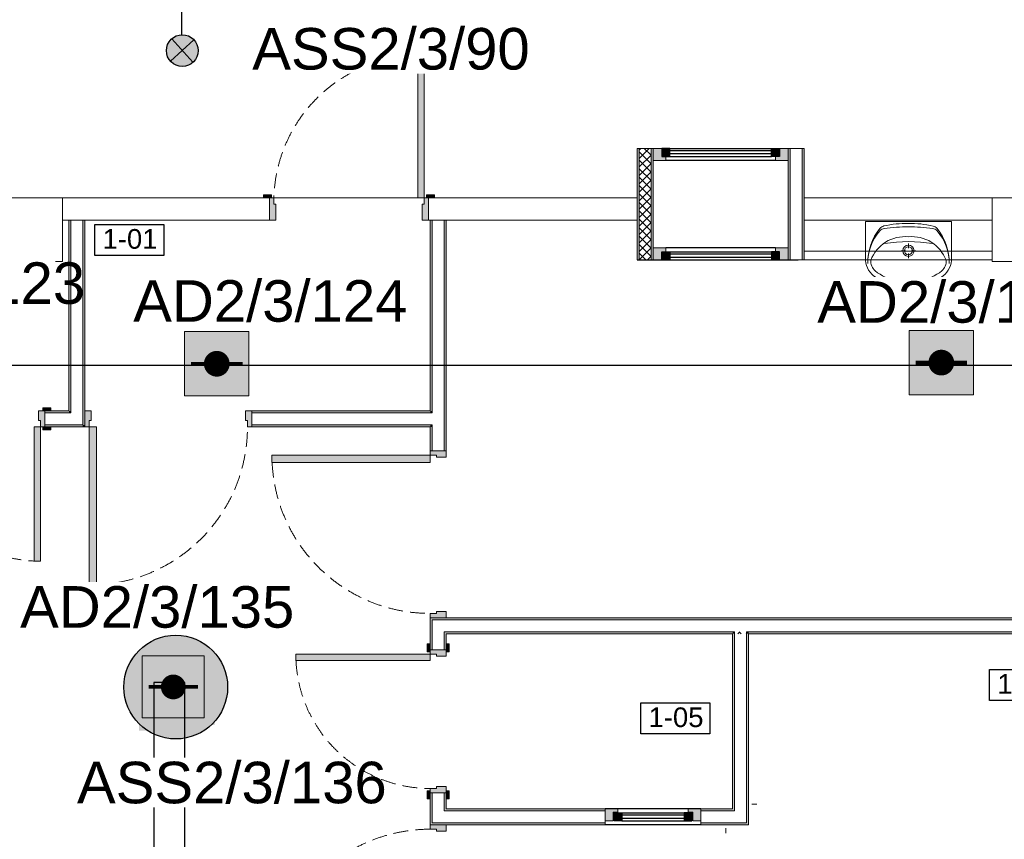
# Model space of a CAD drawing. Header units: millimetres. Extents: x -197461 to 862495, y -970068 to 63888.
# Tile 93 of 253: x -90611 to -85600, y -515446 to -511274. Entities that reach past the tile are written whole.
import ezdxf

# ---------------------------------------------------------------- set-up
doc = ezdxf.new("R2010")
doc.units = ezdxf.units.MM
doc.linetypes.add('Dashed', pattern=[112.5, 75, -37.5])
doc.linetypes.add('Hidden Line', pattern=[195.611112, 141.111112, -54.5])
doc.layers.get('0').update_dxf_attribs({"linetype": 'CONTINUOUS'})
for name, color, linetype in [('2d - linijas _ fili.z', 7, 'CONTINUOUS'), ('_Logi', 7, 'CONTINUOUS'), ('demont', 7, 'CONTINUOUS'), ('Durvis', 7, 'CONTINUOUS'), ('esoshas', 7, 'CONTINUOUS'), ('explikaacija#1_Pen_No__1_Pen_No__7', 7, 'CONTINUOUS'), ('hachi', 7, 'CONTINUOUS'), ('Jaunas-W112', 7, 'CONTINUOUS'), ('UAS', 240, 'CONTINUOUS')]:
    doc.layers.add(name, color=color, linetype=linetype)
doc.styles.add('ARIAL', font='arialbd.ttf')
doc.styles.add('GENERATED_STYLE_1', font='arial.ttf')
pattern_1 = [(225, (-87527.377, -519481.053), (21.47837, -21.47837), []), (315, (-87527.377, -519481.053), (-21.47837, -21.47837), [])]

# ---------------------------------------------------------------- blocks, each defined once
blk = doc.blocks.new('AD-proj')
at = {"lineweight": 5}
blk.add_lwpolyline([(-250, -250), (250, -250), (250, 250), (-250, 250)], close=True, dxfattribs=at)
at = {"const_width": 100}
blk.add_lwpolyline([(-50, 0, 1), (50, 0, 1)], format="xyb", close=True, dxfattribs=at)
at = {"const_width": 30}
blk.add_lwpolyline([(-200, 0), (200, 0)], dxfattribs=at)

msp = doc.modelspace()

# ---------------------------------------------------------------- hatches: boundary and pattern name
at = {"true_color": 0xffffff}
h = msp.add_hatch(color=7, dxfattribs=at)
h.dxf.hatch_style = 1
h.paths.add_polyline_path([(-89702.76675, -511431.10563, 1), (-89864.0119, -511431.10563, 1)])
at = {"layer": '_Logi', "linetype": 'Continuous'}
for points in [[(-87343.10921, -511949.52071), (-87343.10921, -511969.77071), (-87302.60921, -511969.77071), (-87302.60921, -511929.27071), (-87343.10921, -511929.27071)], [(-86743.70921, -511949.52071), (-86743.70921, -511929.27071), (-86784.20921, -511929.27071), (-86784.20921, -511969.77071), (-86743.70921, -511969.77071)], [(-87343.10921, -512476.02071), (-87343.10921, -512496.27071), (-87302.60921, -512496.27071), (-87302.60921, -512455.77071), (-87343.10921, -512455.77071)], [(-86743.70921, -512476.02071), (-86743.70921, -512455.77071), (-86784.20921, -512455.77071), (-86784.20921, -512496.27071), (-86743.70921, -512496.27071)], [(-87586.10921, -515331.27071), (-87586.10921, -515351.52071), (-87545.60921, -515351.52071), (-87545.60921, -515311.02071), (-87586.10921, -515311.02071)], [(-87189.20921, -515331.27071), (-87189.20921, -515311.02071), (-87229.70921, -515311.02071), (-87229.70921, -515351.52071), (-87189.20921, -515351.52071)]]:
    msp.add_hatch(color=7, dxfattribs=at).paths.add_polyline_path(points, flags=0)
at = {"layer": 'Durvis', "linetype": 'Continuous', "lineweight": 0}
for points in [[(-88552.43921, -512180.37071), (-88552.43921, -511456.23071), (-88584.83921, -511456.23071), (-88584.83921, -512180.37071)], [(-87387.65921, -511990.02071), (-87322.85921, -511990.02071), (-87322.85921, -511969.77071), (-87343.10921, -511969.77071), (-87343.10921, -511949.52071), (-87343.10921, -511929.27071), (-87387.65921, -511929.27071)], [(-86699.15921, -511990.02071), (-86699.15921, -511929.27071), (-86743.70921, -511929.27071), (-86743.70921, -511949.52071), (-86743.70921, -511969.77071), (-86763.95921, -511969.77071), (-86763.95921, -511990.02071)], [(-89329.22921, -512180.37071), (-89329.22921, -512164.98071), (-89369.72921, -512164.98071), (-89369.72921, -512180.37071)], [(-89339.75921, -512293.77071), (-89307.35921, -512293.77071), (-89307.35921, -512212.77071), (-89317.07921, -512212.77071), (-89317.07921, -512180.37071), (-89339.75921, -512180.37071)], [(-88529.75921, -512180.37071), (-88552.43921, -512180.37071), (-88552.43921, -512212.77071), (-88562.15921, -512212.77071), (-88562.15921, -512293.77071), (-88529.75921, -512293.77071)], [(-88540.28921, -512164.98071), (-88540.28921, -512180.37071), (-88499.78921, -512180.37071), (-88499.78921, -512164.98071)], [(-87387.65921, -512435.52071), (-87387.65921, -512496.27071), (-87343.10921, -512496.27071), (-87343.10921, -512476.02071), (-87343.10921, -512455.77071), (-87322.85921, -512455.77071), (-87322.85921, -512435.52071)], [(-86699.15921, -512435.52071), (-86763.95921, -512435.52071), (-86763.95921, -512455.77071), (-86743.70921, -512455.77071), (-86743.70921, -512476.02071), (-86743.70921, -512496.27071), (-86699.15921, -512496.27071)], [(-90492.38921, -513265.77071), (-90451.88921, -513265.77071), (-90451.88921, -513250.38071), (-90492.38921, -513250.38071)], [(-90481.85921, -513346.77071), (-90481.85921, -513265.77071), (-90514.25921, -513265.77071), (-90514.25921, -513314.37071), (-90504.53921, -513314.37071), (-90504.53921, -513346.77071)], [(-90279.35921, -513346.77071), (-90256.67921, -513346.77071), (-90256.67921, -513314.37071), (-90246.95921, -513314.37071), (-90246.95921, -513265.77071), (-90279.35921, -513265.77071)], [(-89428.85921, -513265.77071), (-89461.25921, -513265.77071), (-89461.25921, -513314.37071), (-89451.53921, -513314.37071), (-89451.53921, -513346.77071), (-89428.85921, -513346.77071)], [(-90504.53921, -513346.77071), (-90536.93921, -513346.77071), (-90536.93921, -514030.41071), (-90504.53921, -514030.41071)], [(-90492.38921, -513362.16071), (-90451.88921, -513362.16071), (-90451.88921, -513346.77071), (-90492.38921, -513346.77071)], [(-90256.67921, -513346.77071), (-90256.67921, -514151.91071), (-90220.14092, -514151.91071), (-90220.14092, -513346.77071)], [(-88521.65921, -513490.95071), (-89326.79921, -513490.95071), (-89326.79921, -513527.48901), (-88521.65921, -513527.48901)], [(-88521.65921, -513468.27071), (-88521.65921, -513490.95071), (-88489.25921, -513490.95071), (-88489.25921, -513500.67071), (-88440.65921, -513500.67071), (-88440.65921, -513468.27071)], [(-88440.65921, -514318.77071), (-88440.65921, -514286.37071), (-88489.25921, -514286.37071), (-88489.25921, -514296.09071), (-88521.65921, -514296.09071), (-88521.65921, -514318.77071)], [(-88521.65921, -514450.80071), (-88537.04921, -514450.80071), (-88537.04921, -514491.30071), (-88521.65921, -514491.30071)], [(-88440.65921, -514491.30071), (-88425.26921, -514491.30071), (-88425.26921, -514450.80071), (-88440.65921, -514450.80071)], [(-88521.65921, -514503.45071), (-89205.29921, -514503.45071), (-89205.29921, -514535.85071), (-88521.65921, -514535.85071)], [(-88521.65921, -514480.77071), (-88521.65921, -514503.45071), (-88489.25921, -514503.45071), (-88489.25921, -514513.17071), (-88440.65921, -514513.17071), (-88440.65921, -514480.77071)], [(-88521.65921, -515199.24071), (-88537.04921, -515199.24071), (-88537.04921, -515239.74071), (-88521.65921, -515239.74071)], [(-88440.65921, -515209.77071), (-88440.65921, -515177.37071), (-88489.25921, -515177.37071), (-88489.25921, -515187.09071), (-88521.65921, -515187.09071), (-88521.65921, -515209.77071)], [(-88425.26921, -515199.24071), (-88440.65921, -515199.24071), (-88440.65921, -515239.74071), (-88425.26921, -515239.74071)], [(-87630.65921, -515290.77071), (-87630.65921, -515351.52071), (-87590.60805, -515351.52071), (-87590.60805, -515307.64391), (-87586.10921, -515307.64391), (-87565.85921, -515307.64391), (-87565.85921, -515290.77071)], [(-87144.65921, -515290.77071), (-87209.45921, -515290.77071), (-87209.45921, -515307.64391), (-87189.20921, -515307.64391), (-87184.71037, -515307.64391), (-87184.71037, -515351.52071), (-87144.65921, -515351.52071)], [(-88440.65921, -515371.77071), (-88521.65921, -515371.77071), (-88521.65921, -515394.45071), (-88489.25921, -515394.45071), (-88489.25921, -515404.17071), (-88440.65921, -515404.17071)]]:
    msp.add_hatch(color=7, dxfattribs=at).paths.add_polyline_path(points, flags=0)
at = {"layer": 'Jaunas-W112', "linetype": 'Continuous', "lineweight": 0}
for points in [[(-87468.65921, -511929.27071), (-87468.65921, -512496.27071), (-87458.53421, -512496.27071), (-87458.53421, -511929.27071)], [(-87387.65921, -512496.27071), (-87387.65921, -511929.27071), (-87397.78421, -511929.27071), (-87397.78421, -512496.27071)], [(-86699.15921, -511929.27071), (-86699.15921, -512496.27071), (-86689.03421, -512496.27071), (-86689.03421, -511929.27071)], [(-86618.15921, -512496.27071), (-86618.15921, -511929.27071), (-86628.28421, -511929.27071), (-86628.28421, -512496.27071)], [(-90350.23421, -513265.77071), (-90350.23421, -512293.77071), (-90360.35921, -512293.77071), (-90360.35921, -513265.77071)], [(-90279.35921, -513336.64571), (-90279.35921, -512293.77071), (-90289.48421, -512293.77071), (-90289.48421, -513336.64571)], [(-88511.53421, -513265.77071), (-88511.53421, -512293.77071), (-88521.65921, -512293.77071), (-88521.65921, -513265.77071)], [(-88440.65921, -513468.27071), (-88440.65921, -512293.77071), (-88450.78421, -512293.77071), (-88450.78421, -513468.27071)], [(-90360.35921, -513265.77071), (-90481.85921, -513265.77071), (-90481.85921, -513275.89571), (-90360.35921, -513275.89571)], [(-90350.23421, -513275.89571), (-90360.35921, -513265.77071), (-90360.35921, -513275.89571)], [(-90350.23421, -513275.89571), (-90350.23421, -513265.77071), (-90360.35921, -513265.77071)], [(-88521.65921, -513265.77071), (-89428.85921, -513265.77071), (-89428.85921, -513275.89571), (-88521.65921, -513275.89571)], [(-88511.53421, -513275.89571), (-88511.53421, -513265.77071), (-88521.65921, -513265.77071), (-88521.65921, -513275.89571)], [(-90289.48421, -513336.64571), (-90481.85921, -513336.64571), (-90481.85921, -513346.77071), (-90289.48421, -513346.77071)], [(-90279.35921, -513346.77071), (-90289.48421, -513336.64571), (-90289.48421, -513346.77071)], [(-90279.35921, -513346.77071), (-90279.35921, -513336.64571), (-90289.48421, -513336.64571)], [(-89428.85921, -513346.77071), (-88521.65921, -513346.77071), (-88521.65921, -513336.64571), (-89428.85921, -513336.64571)], [(-88511.53421, -513346.77071), (-88511.53421, -513336.64571), (-88521.65921, -513336.64571), (-88521.65921, -513346.77071)], [(-88521.65921, -513346.77071), (-88521.65921, -513468.27071), (-88511.53421, -513468.27071), (-88511.53421, -513346.77071)], [(-83256.65922, -514318.77071), (-88521.65921, -514318.77071), (-88511.53421, -514328.89571), (-83256.65922, -514328.89571)], [(-88521.65921, -514318.77071), (-88521.65921, -514480.77071), (-88511.53421, -514480.77071), (-88511.53421, -514328.89571)], [(-86982.65921, -514389.64571), (-88450.78421, -514389.64571), (-88440.65921, -514399.77071), (-86982.65921, -514399.77071)], [(-88440.65921, -514480.77071), (-88440.65921, -514399.77071), (-88450.78421, -514389.64571), (-88450.78421, -514480.77071)], [(-86972.53421, -514389.64571), (-86982.65921, -514389.64571), (-86982.65921, -514399.77071), (-86972.53421, -514399.77071)], [(-86982.65921, -514399.77071), (-86982.65921, -515290.77071), (-86972.53421, -515300.89571), (-86972.53421, -514399.77071)], [(-86901.65921, -514389.64571), (-86911.78421, -514389.64571), (-86911.78421, -514399.77071), (-86901.65921, -514399.77071)], [(-86901.65921, -515371.77071), (-86901.65921, -514399.77071), (-86911.78421, -514399.77071), (-86911.78421, -515361.64571)], [(-86901.65921, -514399.77071), (-83256.65922, -514399.77071), (-83256.65922, -514389.64571), (-86901.65921, -514389.64571)], [(-88521.65921, -515209.77071), (-88521.65921, -515371.77071), (-88511.53421, -515361.64571), (-88511.53421, -515209.77071)], [(-88440.65921, -515290.77071), (-88440.65921, -515209.77071), (-88450.78421, -515209.77071), (-88450.78421, -515300.89571)], [(-87630.65921, -515290.77071), (-88440.65921, -515290.77071), (-88450.78421, -515300.89571), (-87630.65921, -515300.89571)], [(-86982.65921, -515290.77071), (-87144.65921, -515290.77071), (-87144.65921, -515300.89571), (-86972.53421, -515300.89571)], [(-88521.65921, -515371.77071), (-87630.65921, -515371.77071), (-87630.65921, -515361.64571), (-88511.53421, -515361.64571)], [(-87144.65921, -515371.77071), (-86901.65921, -515371.77071), (-86911.78421, -515361.64571), (-87144.65921, -515361.64571)]]:
    msp.add_hatch(color=7, dxfattribs=at).paths.add_polyline_path(points, flags=0)
h = msp.add_hatch(dxfattribs=at)
h.set_pattern_fill('CONCRETE_BLOCK', scale=0.81, angle=180, style=0, pattern_type=2)
h.set_pattern_definition(pattern_1)
h.paths.add_polyline_path([(-87458.53421, -511929.27071), (-87458.53421, -512496.27071), (-87397.78421, -512496.27071), (-87397.78421, -511929.27071)], flags=0)
h = msp.add_hatch(dxfattribs=at)
h.set_pattern_fill('CONCRETE_BLOCK', scale=0.81, angle=180, style=0, pattern_type=2)
h.set_pattern_definition(pattern_1)
h.paths.add_polyline_path([(-86911.78421, -514389.64571), (-86972.53421, -514389.64571), (-86972.53421, -514399.77071), (-86911.78421, -514399.77071)], flags=0)
at = {"layer": 'UAS', "lineweight": 50, "true_color": 0xffffff}
h = msp.add_hatch(color=7, dxfattribs=at)
h.dxf.hatch_style = 1
h.paths.add_polyline_path([(-89640.32881, -513025.44848), (-89574.85787, -513025.44848, 1)], flags=16)
h.paths.add_polyline_path([(-89443.91599, -513189.12583), (-89443.91599, -512861.77114), (-89771.27068, -512861.77114), (-89771.27068, -513189.12583)])
h = msp.add_hatch(color=7, dxfattribs=at)
h.dxf.hatch_style = 1
h.paths.add_polyline_path([(-85953.21027, -513019.52259), (-85887.73933, -513019.52259, 1)], flags=16)
h.paths.add_polyline_path([(-85756.79745, -513183.19994), (-85756.79745, -512855.84525), (-86084.15215, -512855.84525), (-86084.15215, -513183.19994)])
at = {"layer": 'UAS', "lineweight": 50, "true_color": 0xc7c8ca}
h = msp.add_hatch(color=9, dxfattribs=at)
h.dxf.hatch_style = 1
h.paths.add_polyline_path([(-89797.30062, -514670.3461, -1), (-89860.38755, -514670.3461, -1)], flags=0)
h.paths.add_polyline_path([(-89986.56142, -514512.62877), (-89986.56142, -514828.06343), (-89671.12675, -514828.06343), (-89671.12675, -514512.62877)], flags=16)
h.paths.add_polyline_path([(-89552.26291, -514671.06328, 1), (-90080.31022, -514671.06328, 1)])
h.paths.add_polyline_path([(-89671.12675, -514828.06343), (-89986.56142, -514828.06343), (-89986.56142, -514512.62877), (-89671.12675, -514512.62877)], flags=16)
at = {"layer": 'UAS', "lineweight": 50, "true_color": 0xffffff}
h = msp.add_hatch(color=7, dxfattribs=at)
h.dxf.hatch_style = 1
h.paths.add_polyline_path([(-89839.88179, -514679.68949), (-89766.22699, -514679.68949, 1)], flags=16)
h.paths.add_polyline_path([(-89618.91737, -514863.82651), (-89618.91737, -514495.55248), (-89987.19141, -514495.55248), (-89987.19141, -514863.82651)])
h = msp.add_hatch(color=7, dxfattribs=at)
h.dxf.hatch_style = 1
h.paths.add_polyline_path([(-89872.58006, -514729.70888), (-89807.10912, -514729.70888, 1)], flags=16)
h.paths.add_polyline_path([(-89676.16724, -514893.38623), (-89676.16724, -514566.03153), (-90003.52194, -514566.03153), (-90003.52194, -514893.38623)])

# ---------------------------------------------------------------- linework, layer by layer
at = {"color": 1}
for p, q in [((-89842.58453, -511484.91945), (-89724.19412, -511377.2918)), ((-89837.20315, -511371.91042), (-89729.5755, -511490.30083))]:
    msp.add_line(p, q, dxfattribs=at)
msp.add_lwpolyline([(-89784.98666, -511350.24467), (-89784.98666, -511080.41352), (-89870.54031, -511080.41352)], dxfattribs=at)
msp.add_circle((-89783.38932, -511431.10563), 80.62258, dxfattribs=at)
at = {"layer": '2d - linijas _ fili.z', "color": 7, "linetype": 'Continuous', "lineweight": 0}
for p, q in [((-88529.75921, -512180.37071), (-89339.75921, -512180.37071)), ((-86859.62051, -515267.14363), (-86884.31281, -515267.14363)), ((-87017.18093, -515389.67035), (-87017.18093, -515414.36266))]:
    msp.add_line(p, q, dxfattribs=at)
at = {"layer": '_Logi', "color": 7, "linetype": 'Continuous'}
for p, q in [((-87302.60921, -511929.27071), (-87343.10921, -511929.27071)), ((-87343.10921, -511929.27071), (-87343.10921, -511949.52071)), ((-87343.10921, -511949.52071), (-87343.10921, -511969.77071)), ((-87302.60921, -511969.77071), (-87302.60921, -511929.27071)), ((-87302.60921, -511929.27071), (-86784.20921, -511929.27071)), ((-86784.20921, -511941.42071), (-87302.60921, -511941.42071)), ((-86784.20921, -511969.77071), (-86784.20921, -511929.27071)), ((-86784.20921, -511929.27071), (-86743.70921, -511929.27071)), ((-86743.70921, -511929.27071), (-86743.70921, -511949.52071)), ((-86743.70921, -511949.52071), (-86743.70921, -511969.77071)), ((-87343.10921, -511969.77071), (-87302.60921, -511969.77071)), ((-86763.95921, -511990.02071), (-87322.85921, -511990.02071)), ((-86784.20921, -511957.62071), (-87302.60921, -511957.62071)), ((-87302.60921, -511969.77071), (-86784.20921, -511969.77071)), ((-86743.70921, -511969.77071), (-86784.20921, -511969.77071)), ((-86763.95921, -512435.52071), (-87322.85921, -512435.52071)), ((-87468.65921, -512496.27071), (-86648.59189, -512496.27071)), ((-87343.10921, -512476.02071), (-87343.10921, -512455.77071)), ((-87343.10921, -512455.77071), (-87302.60921, -512455.77071)), ((-87343.10921, -512496.27071), (-87343.10921, -512476.02071)), ((-87302.60921, -512496.27071), (-87343.10921, -512496.27071)), ((-87302.60921, -512455.77071), (-87302.60921, -512496.27071)), ((-87302.60921, -512455.77071), (-86784.20921, -512455.77071)), ((-86784.20921, -512467.92071), (-87302.60921, -512467.92071)), ((-86784.20921, -512484.12071), (-87302.60921, -512484.12071)), ((-87302.60921, -512496.27071), (-86784.20921, -512496.27071)), ((-86743.70921, -512455.77071), (-86784.20921, -512455.77071)), ((-86784.20921, -512455.77071), (-86784.20921, -512496.27071)), ((-86784.20921, -512496.27071), (-86743.70921, -512496.27071)), ((-86743.70921, -512476.02071), (-86743.70921, -512455.77071)), ((-86743.70921, -512496.27071), (-86743.70921, -512476.02071)), ((-87144.65921, -515290.77071), (-87630.65921, -515290.77071)), ((-87586.10921, -515331.27071), (-87586.10921, -515311.02071)), ((-87586.10921, -515311.02071), (-87545.60921, -515311.02071)), ((-87586.10921, -515351.52071), (-87586.10921, -515331.27071)), ((-87545.60921, -515351.52071), (-87586.10921, -515351.52071)), ((-87545.60921, -515311.02071), (-87545.60921, -515351.52071)), ((-87545.60921, -515311.02071), (-87229.70921, -515311.02071)), ((-87229.70921, -515323.17071), (-87545.60921, -515323.17071)), ((-87229.70921, -515339.37071), (-87545.60921, -515339.37071)), ((-87545.60921, -515351.52071), (-87229.70921, -515351.52071)), ((-87189.20921, -515311.02071), (-87229.70921, -515311.02071)), ((-87229.70921, -515311.02071), (-87229.70921, -515351.52071)), ((-87229.70921, -515351.52071), (-87189.20921, -515351.52071)), ((-87189.20921, -515331.27071), (-87189.20921, -515311.02071)), ((-87189.20921, -515351.52071), (-87189.20921, -515331.27071)), ((-87144.65921, -515371.77071), (-87630.65921, -515371.77071))]:
    msp.add_line(p, q, dxfattribs=at)
at = {"layer": 'demont', "color": 7, "linetype": 'Continuous', "lineweight": 0}
for p, q in [((-87322.85921, -511990.02071), (-87387.65921, -511990.02071)), ((-87387.65921, -511990.02071), (-87387.65921, -512435.52071)), ((-86763.95921, -511990.02071), (-87322.85921, -511990.02071)), ((-86699.15921, -511990.02071), (-86763.95921, -511990.02071)), ((-86699.15921, -512435.52071), (-86699.15921, -511990.02071)), ((-87387.65921, -512435.52071), (-87322.85921, -512435.52071)), ((-87322.85921, -512435.52071), (-86763.95921, -512435.52071)), ((-86763.95921, -512435.52071), (-86699.15921, -512435.52071))]:
    msp.add_line(p, q, dxfattribs=at)
at = {"layer": 'demont', "color": 7, "linetype": 'Hidden Line', "lineweight": 0}
msp.add_line((-90441.35921, -512504.37071), (-90603.35921, -512504.37071), dxfattribs=at)
at = {"layer": 'Durvis', "color": 7, "linetype": 'Continuous', "lineweight": 0}
for p, q in [((-88552.43921, -511456.23071), (-88584.83921, -511456.23071)), ((-88584.83921, -511456.23071), (-88584.83921, -512180.37071)), ((-88552.43921, -512180.37071), (-88552.43921, -511456.23071)), ((-87343.10921, -511929.27071), (-87387.65921, -511929.27071)), ((-87387.65921, -511929.27071), (-87387.65921, -511990.02071)), ((-87343.10921, -511949.52071), (-87343.10921, -511929.27071)), ((-87343.10921, -511969.77071), (-87343.10921, -511949.52071)), ((-86743.70921, -511949.52071), (-86743.70921, -511929.27071)), ((-86743.70921, -511929.27071), (-86699.15921, -511929.27071)), ((-86743.70921, -511969.77071), (-86743.70921, -511949.52071)), ((-86699.15921, -511929.27071), (-86699.15921, -511990.02071)), ((-87387.65921, -511990.02071), (-87322.85921, -511990.02071)), ((-87322.85921, -511969.77071), (-87343.10921, -511969.77071)), ((-87322.85921, -511990.02071), (-87322.85921, -511969.77071)), ((-86763.95921, -511990.02071), (-86763.95921, -511969.77071)), ((-86763.95921, -511969.77071), (-86743.70921, -511969.77071)), ((-86699.15921, -511990.02071), (-86763.95921, -511990.02071)), ((-89369.72921, -512180.37071), (-89369.72921, -512164.98071)), ((-89369.72921, -512164.98071), (-89329.22921, -512164.98071)), ((-89329.22921, -512180.37071), (-89369.72921, -512180.37071)), ((-89317.07921, -512180.37071), (-89339.75921, -512180.37071)), ((-89339.75921, -512180.37071), (-89339.75921, -512293.77071)), ((-89329.22921, -512164.98071), (-89329.22921, -512180.37071)), ((-89317.07921, -512212.77071), (-89317.07921, -512180.37071)), ((-88584.83921, -512180.37071), (-88552.43921, -512180.37071)), ((-88529.75921, -512180.37071), (-88552.43921, -512180.37071)), ((-88552.43921, -512180.37071), (-88552.43921, -512212.77071)), ((-88540.28921, -512164.98071), (-88499.78921, -512164.98071)), ((-88540.28921, -512180.37071), (-88540.28921, -512164.98071)), ((-88499.78921, -512180.37071), (-88540.28921, -512180.37071)), ((-88529.75921, -512293.77071), (-88529.75921, -512180.37071)), ((-88499.78921, -512164.98071), (-88499.78921, -512180.37071)), ((-89307.35921, -512212.77071), (-89317.07921, -512212.77071)), ((-89307.35921, -512293.77071), (-89307.35921, -512212.77071)), ((-88552.43921, -512212.77071), (-88562.15921, -512212.77071)), ((-88562.15921, -512212.77071), (-88562.15921, -512293.77071)), ((-89339.75921, -512293.77071), (-89307.35921, -512293.77071)), ((-88562.15921, -512293.77071), (-88529.75921, -512293.77071)), ((-87387.65921, -512435.52071), (-87322.85921, -512435.52071)), ((-87387.65921, -512496.27071), (-87387.65921, -512435.52071)), ((-87322.85921, -512435.52071), (-87322.85921, -512455.77071)), ((-86699.15921, -512435.52071), (-86763.95921, -512435.52071)), ((-86763.95921, -512435.52071), (-86763.95921, -512455.77071)), ((-86699.15921, -512496.27071), (-86699.15921, -512435.52071)), ((-87343.10921, -512496.27071), (-87387.65921, -512496.27071)), ((-87322.85921, -512455.77071), (-87343.10921, -512455.77071)), ((-87343.10921, -512455.77071), (-87343.10921, -512476.02071)), ((-87343.10921, -512476.02071), (-87343.10921, -512496.27071)), ((-86763.95921, -512455.77071), (-86743.70921, -512455.77071)), ((-86743.70921, -512455.77071), (-86743.70921, -512476.02071)), ((-86743.70921, -512476.02071), (-86743.70921, -512496.27071)), ((-86743.70921, -512496.27071), (-86699.15921, -512496.27071)), ((-90451.88921, -513250.38071), (-90492.38921, -513250.38071)), ((-90492.38921, -513250.38071), (-90492.38921, -513265.77071)), ((-90451.88921, -513265.77071), (-90451.88921, -513250.38071)), ((-90514.25921, -513314.37071), (-90514.25921, -513265.77071)), ((-90514.25921, -513265.77071), (-90481.85921, -513265.77071)), ((-90492.38921, -513265.77071), (-90451.88921, -513265.77071)), ((-90481.85921, -513265.77071), (-90481.85921, -513346.77071)), ((-90246.95921, -513265.77071), (-90279.35921, -513265.77071)), ((-90279.35921, -513265.77071), (-90279.35921, -513346.77071)), ((-90246.95921, -513314.37071), (-90246.95921, -513265.77071)), ((-89428.85921, -513265.77071), (-89461.25921, -513265.77071)), ((-89461.25921, -513265.77071), (-89461.25921, -513314.37071)), ((-89428.85921, -513346.77071), (-89428.85921, -513265.77071)), ((-90536.93921, -514030.41071), (-90536.93921, -513346.77071)), ((-90536.93921, -513346.77071), (-90504.53921, -513346.77071)), ((-90504.53921, -513314.37071), (-90514.25921, -513314.37071)), ((-90504.53921, -513346.77071), (-90504.53921, -513314.37071)), ((-90481.85921, -513346.77071), (-90504.53921, -513346.77071)), ((-90504.53921, -513346.77071), (-90504.53921, -514030.41071)), ((-90451.88921, -513346.77071), (-90492.38921, -513346.77071)), ((-90492.38921, -513346.77071), (-90492.38921, -513362.16071)), ((-90451.88921, -513362.16071), (-90451.88921, -513346.77071)), ((-90279.35921, -513346.77071), (-90256.67921, -513346.77071)), ((-90256.67921, -513346.77071), (-90256.67921, -513314.37071)), ((-90256.67921, -513314.37071), (-90246.95921, -513314.37071)), ((-90256.67921, -513346.77071), (-90256.67921, -514151.91071)), ((-90220.14092, -513346.77071), (-90256.67921, -513346.77071)), ((-90220.14092, -514151.91071), (-90220.14092, -513346.77071)), ((-89461.25921, -513314.37071), (-89451.53921, -513314.37071)), ((-89451.53921, -513314.37071), (-89451.53921, -513346.77071)), ((-89451.53921, -513346.77071), (-89428.85921, -513346.77071)), ((-90492.38921, -513362.16071), (-90451.88921, -513362.16071)), ((-88521.65921, -513490.95071), (-89326.79921, -513490.95071)), ((-89326.79921, -513490.95071), (-89326.79921, -513527.48901)), ((-88521.65921, -513468.27071), (-88521.65921, -513490.95071)), ((-88440.65921, -513468.27071), (-88521.65921, -513468.27071)), ((-88521.65921, -513490.95071), (-88489.25921, -513490.95071)), ((-88521.65921, -513527.48901), (-88521.65921, -513490.95071)), ((-88489.25921, -513490.95071), (-88489.25921, -513500.67071)), ((-88489.25921, -513500.67071), (-88440.65921, -513500.67071)), ((-88440.65921, -513500.67071), (-88440.65921, -513468.27071)), ((-89326.79921, -513527.48901), (-88521.65921, -513527.48901)), ((-90504.53921, -514030.41071), (-90536.93921, -514030.41071)), ((-90256.67921, -514151.91071), (-90220.14092, -514151.91071)), ((-88489.25921, -514296.09071), (-88521.65921, -514296.09071)), ((-88521.65921, -514296.09071), (-88521.65921, -514318.77071)), ((-88440.65921, -514286.37071), (-88489.25921, -514286.37071)), ((-88489.25921, -514286.37071), (-88489.25921, -514296.09071)), ((-88440.65921, -514318.77071), (-88440.65921, -514286.37071)), ((-88521.65921, -514318.77071), (-88440.65921, -514318.77071)), ((-88537.04921, -514491.30071), (-88537.04921, -514450.80071)), ((-88537.04921, -514450.80071), (-88521.65921, -514450.80071)), ((-88521.65921, -514450.80071), (-88521.65921, -514491.30071)), ((-88440.65921, -514491.30071), (-88440.65921, -514450.80071)), ((-88440.65921, -514450.80071), (-88425.26921, -514450.80071)), ((-88425.26921, -514450.80071), (-88425.26921, -514491.30071)), ((-88521.65921, -514503.45071), (-89205.29921, -514503.45071)), ((-89205.29921, -514503.45071), (-89205.29921, -514535.85071)), ((-88521.65921, -514491.30071), (-88537.04921, -514491.30071)), ((-88521.65921, -514480.77071), (-88521.65921, -514503.45071)), ((-88440.65921, -514480.77071), (-88521.65921, -514480.77071)), ((-88521.65921, -514503.45071), (-88489.25921, -514503.45071)), ((-88521.65921, -514535.85071), (-88521.65921, -514503.45071)), ((-88489.25921, -514503.45071), (-88489.25921, -514513.17071)), ((-88440.65921, -514513.17071), (-88440.65921, -514480.77071)), ((-88425.26921, -514491.30071), (-88440.65921, -514491.30071)), ((-89205.29921, -514535.85071), (-88521.65921, -514535.85071)), ((-88489.25921, -514513.17071), (-88440.65921, -514513.17071)), ((-88537.04921, -515239.74071), (-88537.04921, -515199.24071)), ((-88537.04921, -515199.24071), (-88521.65921, -515199.24071)), ((-88489.25921, -515187.09071), (-88521.65921, -515187.09071)), ((-88521.65921, -515187.09071), (-88521.65921, -515209.77071)), ((-88521.65921, -515199.24071), (-88521.65921, -515239.74071)), ((-88521.65921, -515209.77071), (-88440.65921, -515209.77071)), ((-88440.65921, -515177.37071), (-88489.25921, -515177.37071)), ((-88489.25921, -515177.37071), (-88489.25921, -515187.09071)), ((-88440.65921, -515209.77071), (-88440.65921, -515177.37071)), ((-88440.65921, -515239.74071), (-88440.65921, -515199.24071)), ((-88440.65921, -515199.24071), (-88425.26921, -515199.24071)), ((-88425.26921, -515199.24071), (-88425.26921, -515239.74071)), ((-88521.65921, -515239.74071), (-88537.04921, -515239.74071)), ((-88425.26921, -515239.74071), (-88440.65921, -515239.74071)), ((-87630.65921, -515290.77071), (-87565.85921, -515290.77071)), ((-87630.65921, -515351.52071), (-87630.65921, -515290.77071)), ((-87586.10921, -515307.64391), (-87590.60805, -515307.64391)), ((-87590.60805, -515307.64391), (-87590.60805, -515351.52071)), ((-87565.85921, -515307.64391), (-87586.10921, -515307.64391)), ((-87565.85921, -515290.77071), (-87565.85921, -515307.64391)), ((-87144.65921, -515290.77071), (-87209.45921, -515290.77071)), ((-87209.45921, -515290.77071), (-87209.45921, -515307.64391)), ((-87209.45921, -515307.64391), (-87189.20921, -515307.64391)), ((-87189.20921, -515307.64391), (-87184.71037, -515307.64391)), ((-87184.71037, -515307.64391), (-87184.71037, -515351.52071)), ((-87144.65921, -515351.52071), (-87144.65921, -515290.77071)), ((-87590.60805, -515351.52071), (-87630.65921, -515351.52071)), ((-87184.71037, -515351.52071), (-87144.65921, -515351.52071)), ((-88521.65921, -515394.45071), (-88521.65921, -515371.77071)), ((-88521.65921, -515371.77071), (-88440.65921, -515371.77071)), ((-88489.25921, -515394.45071), (-88521.65921, -515394.45071)), ((-88489.25921, -515404.17071), (-88489.25921, -515394.45071)), ((-88440.65921, -515404.17071), (-88489.25921, -515404.17071)), ((-88440.65921, -515371.77071), (-88440.65921, -515404.17071))]:
    msp.add_line(p, q, dxfattribs=at)
at = {"layer": 'Durvis', "color": 7, "linetype": 'Dashed', "lineweight": 0}
for centre, radius, start, end in [((-88571.30288, -512202.20376), 746.09585, 91.03956801, 178.32311066), ((-90504.53921, -513346.77071), 683.64, 180, 267.28354265), ((-90256.67921, -513346.77071), 805.14, 272.71645735, 0), ((-88521.65921, -513490.95071), 805.14, 182.71645736, 270), ((-88521.65921, -514503.45071), 683.64, 182.71645736, 270), ((-88521.65921, -516199.59071), 805.14, 90, 177.28354264)]:
    msp.add_arc(centre, radius, start, end, dxfattribs=at)
at = {"layer": 'esoshas', "color": 7, "linetype": 'Continuous', "lineweight": 20}
for p, q in [((-90392.75921, -512180.37071), (-90716.75921, -512180.37071)), ((-90392.75921, -512504.37071), (-90392.75921, -512180.37071)), ((-90392.75921, -512180.37071), (-90392.75921, -512293.77071)), ((-89339.75921, -512180.37071), (-90392.75921, -512180.37071)), ((-89339.75921, -512293.77071), (-89339.75921, -512180.37071)), ((-87468.65921, -512180.37071), (-88529.75921, -512180.37071)), ((-88529.75921, -512180.37071), (-88529.75921, -512293.77071)), ((-87468.65921, -512293.77071), (-87468.65921, -512180.37071)), ((-85662.35921, -512180.37071), (-86618.15921, -512180.37071)), ((-86618.15921, -512180.37071), (-86618.15921, -512293.77071)), ((-85662.35921, -512180.37071), (-85662.35921, -512504.37071)), ((-85338.35921, -512180.37071), (-85662.35921, -512180.37071)), ((-85662.35921, -512293.77071), (-85662.35921, -512180.37071)), ((-90392.75921, -512293.77071), (-89339.75921, -512293.77071)), ((-88529.75921, -512293.77071), (-87468.65921, -512293.77071)), ((-86618.15921, -512293.77071), (-85662.35921, -512293.77071)), ((-90716.75921, -512504.37071), (-90603.35921, -512504.37071)), ((-90603.35921, -512504.37071), (-90441.35921, -512504.37071)), ((-90441.35921, -512504.37071), (-90392.75921, -512504.37071)), ((-85662.35921, -512504.37071), (-85338.35921, -512504.37071))]:
    msp.add_line(p, q, dxfattribs=at)
at = {"layer": 'esoshas', "color": 7, "linetype": 'Continuous', "lineweight": 0}
msp.add_line((-90441.35921, -512504.37071), (-90603.35921, -512504.37071), dxfattribs=at)
at = {"layer": 'explikaacija#1_Pen_No__1_Pen_No__7', "linetype": 'Continuous', "flags": 128}
for points in [[(-90227.77093, -512316.79867), (-89877.07741, -512316.79867), (-89877.07741, -512473.94164), (-90227.77093, -512473.94164)], [(-85674.38069, -514581.56154), (-85323.68717, -514581.56154), (-85323.68717, -514738.70451), (-85674.38069, -514738.70451)], [(-87449.1593, -514751.5917), (-87098.46577, -514751.5917), (-87098.46577, -514908.73467), (-87449.1593, -514908.73467)]]:
    msp.add_lwpolyline(points, close=True, dxfattribs=at)
at = {"layer": 'hachi', "color": 7, "linetype": 'Continuous', "lineweight": 0}
for p, q in [((-86618.15921, -512451.72071), (-85662.35921, -512451.72071)), ((-86618.15921, -512496.27071), (-86618.15921, -512451.72071)), ((-85662.35921, -512451.72071), (-85662.35921, -512496.27071)), ((-85662.35921, -512496.27071), (-86618.15921, -512496.27071))]:
    msp.add_line(p, q, dxfattribs=at)
at = {"layer": 'Jaunas-W112', "color": 7, "linetype": 'Continuous', "lineweight": 0}
for p, q in [((-87468.65921, -511929.27071), (-87468.65921, -512496.27071)), ((-87468.65921, -511929.27071), (-87458.53421, -511929.27071)), ((-87458.53421, -511929.27071), (-87458.53421, -512496.27071)), ((-87458.53421, -511929.27071), (-87397.78421, -511929.27071)), ((-87397.78421, -512496.27071), (-87397.78421, -511929.27071)), ((-87397.78421, -511929.27071), (-87387.65921, -511929.27071)), ((-87387.65921, -512496.27071), (-87387.65921, -511929.27071)), ((-86699.15921, -511929.27071), (-86699.15921, -512496.27071)), ((-86699.15921, -511929.27071), (-86689.03421, -511929.27071)), ((-86689.03421, -511929.27071), (-86689.03421, -512496.27071)), ((-86689.03421, -511929.27071), (-86628.28421, -511929.27071)), ((-86628.28421, -512496.27071), (-86628.28421, -511929.27071)), ((-86628.28421, -511929.27071), (-86618.15921, -511929.27071)), ((-86618.15921, -512496.27071), (-86618.15921, -511929.27071)), ((-90360.35921, -512293.77071), (-90360.35921, -513265.77071)), ((-90360.35921, -512293.77071), (-90350.23421, -512293.77071)), ((-90350.23421, -512293.77071), (-90350.23421, -513275.89571)), ((-90350.23421, -512293.77071), (-90289.48421, -512293.77071)), ((-90289.48421, -513275.89571), (-90289.48421, -512293.77071)), ((-90289.48421, -512293.77071), (-90279.35921, -512293.77071)), ((-90279.35921, -513336.64571), (-90279.35921, -512293.77071)), ((-88521.65921, -512293.77071), (-88521.65921, -513265.77071)), ((-88521.65921, -512293.77071), (-88511.53421, -512293.77071)), ((-88511.53421, -512293.77071), (-88511.53421, -513275.89571)), ((-88511.53421, -512293.77071), (-88450.78421, -512293.77071)), ((-88450.78421, -513275.89571), (-88450.78421, -512293.77071)), ((-88450.78421, -512293.77071), (-88440.65921, -512293.77071)), ((-88440.65921, -513468.27071), (-88440.65921, -512293.77071)), ((-86306.30921, -512301.87071), (-85868.90921, -512301.87071)), ((-86306.30921, -512301.87071), (-86306.30921, -512486.95017)), ((-86018.70783, -512301.87071), (-86156.51059, -512301.87071)), ((-85868.90921, -512301.87071), (-85868.90921, -512486.95017)), ((-86101.20385, -512450.36561), (-86124.53673, -512450.36561)), ((-86087.69875, -512413.52762), (-86087.69875, -512436.8605)), ((-86050.86076, -512450.36561), (-86074.19364, -512450.36561)), ((-87468.65921, -512496.27071), (-87458.53421, -512496.27071)), ((-87458.53421, -512496.27071), (-87397.78421, -512496.27071)), ((-87397.78421, -512496.27071), (-87387.65921, -512496.27071)), ((-86699.15921, -512496.27071), (-86689.03421, -512496.27071)), ((-86689.03421, -512496.27071), (-86628.28421, -512496.27071)), ((-86628.28421, -512496.27071), (-86618.15921, -512496.27071)), ((-86087.69875, -512463.87071), (-86087.69875, -512487.20359)), ((-90360.35921, -513265.77071), (-90481.85921, -513265.77071)), ((-90481.85921, -513275.89571), (-90481.85921, -513265.77071)), ((-90350.23421, -513275.89571), (-90481.85921, -513275.89571)), ((-90481.85921, -513336.64571), (-90481.85921, -513275.89571)), ((-90289.48421, -513336.64571), (-90289.48421, -513275.89571)), ((-88521.65921, -513265.77071), (-89428.85921, -513265.77071)), ((-89428.85921, -513265.77071), (-89428.85921, -513275.89571)), ((-88521.65921, -513275.89571), (-89428.85921, -513275.89571)), ((-89428.85921, -513275.89571), (-89428.85921, -513336.64571)), ((-88511.53421, -513275.89571), (-88521.65921, -513275.89571)), ((-88450.78421, -513336.64571), (-88450.78421, -513275.89571)), ((-90481.85921, -513336.64571), (-90350.23421, -513336.64571)), ((-90481.85921, -513346.77071), (-90481.85921, -513336.64571)), ((-90481.85921, -513346.77071), (-90279.35921, -513346.77071)), ((-90350.23421, -513336.64571), (-90289.48421, -513336.64571)), ((-90279.35921, -513346.77071), (-90279.35921, -513336.64571)), ((-89428.85921, -513336.64571), (-88521.65921, -513336.64571)), ((-89428.85921, -513336.64571), (-89428.85921, -513346.77071)), ((-89428.85921, -513346.77071), (-88521.65921, -513346.77071)), ((-88521.65921, -513336.64571), (-88511.53421, -513336.64571)), ((-88521.65921, -513346.77071), (-88521.65921, -513468.27071)), ((-88511.53421, -513336.64571), (-88511.53421, -513468.27071)), ((-88450.78421, -513468.27071), (-88450.78421, -513336.64571)), ((-88521.65921, -513468.27071), (-88511.53421, -513468.27071)), ((-88511.53421, -513468.27071), (-88450.78421, -513468.27071)), ((-88450.78421, -513468.27071), (-88440.65921, -513468.27071)), ((-83256.65922, -514318.77071), (-88521.65921, -514318.77071)), ((-88521.65921, -514318.77071), (-88521.65921, -514480.77071)), ((-86972.53421, -514328.89571), (-88511.53421, -514328.89571)), ((-88511.53421, -514328.89571), (-88511.53421, -514480.77071)), ((-86911.78421, -514328.89571), (-86972.53421, -514328.89571)), ((-83256.65922, -514328.89571), (-86911.78421, -514328.89571)), ((-88450.78421, -514389.64571), (-86972.53421, -514389.64571)), ((-88450.78421, -514480.77071), (-88450.78421, -514389.64571)), ((-88440.65921, -514399.77071), (-86982.65921, -514399.77071)), ((-88440.65921, -514480.77071), (-88440.65921, -514399.77071)), ((-86982.65921, -514399.77071), (-86982.65921, -515290.77071)), ((-86972.53421, -514389.64571), (-86972.53421, -514399.77071)), ((-86972.53421, -514399.77071), (-86972.53421, -515300.89571)), ((-86911.78421, -514399.77071), (-86911.78421, -514389.64571)), ((-86911.78421, -514389.64571), (-83256.65922, -514389.64571)), ((-86911.78421, -515361.64571), (-86911.78421, -514399.77071)), ((-86901.65921, -514399.77071), (-83256.65922, -514399.77071)), ((-86901.65921, -515371.77071), (-86901.65921, -514399.77071)), ((-88511.53421, -514480.77071), (-88521.65921, -514480.77071)), ((-88450.78421, -514480.77071), (-88511.53421, -514480.77071)), ((-88440.65921, -514480.77071), (-88450.78421, -514480.77071)), ((-88511.53421, -515209.77071), (-88521.65921, -515209.77071)), ((-88521.65921, -515209.77071), (-88521.65921, -515371.77071)), ((-88511.53421, -515209.77071), (-88511.53421, -515361.64571)), ((-88450.78421, -515209.77071), (-88511.53421, -515209.77071)), ((-88450.78421, -515300.89571), (-88450.78421, -515209.77071)), ((-88440.65921, -515209.77071), (-88450.78421, -515209.77071)), ((-88440.65921, -515290.77071), (-88440.65921, -515209.77071)), ((-87630.65921, -515300.89571), (-88450.78421, -515300.89571)), ((-87630.65921, -515290.77071), (-88440.65921, -515290.77071)), ((-87630.65921, -515290.77071), (-87630.65921, -515300.89571)), ((-87630.65921, -515300.89571), (-87630.65921, -515361.64571)), ((-86982.65921, -515290.77071), (-87144.65921, -515290.77071)), ((-87144.65921, -515290.77071), (-87144.65921, -515300.89571)), ((-86972.53421, -515300.89571), (-87144.65921, -515300.89571)), ((-87144.65921, -515300.89571), (-87144.65921, -515361.64571)), ((-88521.65921, -515371.77071), (-87630.65921, -515371.77071)), ((-88511.53421, -515361.64571), (-87630.65921, -515361.64571)), ((-87630.65921, -515361.64571), (-87630.65921, -515371.77071)), ((-87144.65921, -515361.64571), (-86911.78421, -515361.64571)), ((-87144.65921, -515361.64571), (-87144.65921, -515371.77071)), ((-87144.65921, -515371.77071), (-86901.65921, -515371.77071))]:
    msp.add_line(p, q, dxfattribs=at)
for radius in [28.35, 20.25]:
    msp.add_circle((-86087.69875, -512450.36561), radius, dxfattribs=at)
for centre, radius, start, end in [((-86019.99014, -512510.94129), 275.09619, 140.66477799, 180.90724801), ((-86047.92904, -512512.37828), 247.14003, 138.524494, 180.676706), ((-86205.78622, -512372.8383), 36.45, 97.830448, 138.524494), ((-86204.5712, -512359.67386), 36.45, 102.69402401, 140.66477799), ((-86092.26895, -512858.24071), 547.5084, 89.489722, 102.69402401), ((-86083.42017, -513262.61536), 934.6018, 90.24498, 97.830448), ((-86083.47343, -512858.24665), 547.5084, 77.228505, 90.432806), ((-86092.86897, -513262.60898), 934.6018, 82.09208101, 89.677549), ((-85969.29994, -512372.99819), 36.45, 41.398035, 82.09208101), ((-85970.49716, -512359.83211), 36.45, 39.257751, 77.228505), ((-86155.28258, -512510.84983), 275.09619, 359.01528, 39.257751), ((-86127.34564, -512512.32458), 247.14003, 359.245823, 41.398035), ((-86087.65127, -513201.57922), 797.73675, 81.179572, 98.826555), ((-86103.25977, -512573.14126), 194.89405, 85.39402272, 121.05605846), ((-86071.95865, -512573.14126), 194.89405, 58.94394154, 94.60597728), ((-86098.0543, -512569.99173), 194.9763, 122.84422461, 158.44807017), ((-86077.16412, -512569.99173), 194.9763, 21.55192983, 57.15577539), ((-86195.1501, -512491.71636), 111.26124, 177.54481751, 231.25457587), ((-86213.98845, -512502.86263), 65.5646, 176.06939242, 229.19839325), ((-85961.22997, -512502.86263), 65.5646, 310.80160675, 3.93060758), ((-85980.06832, -512491.71636), 111.26124, 308.74542413, 2.45518249), ((-86106.57755, -512368.82181), 237.30027, 230.71494471, 260.00223944), ((-86068.64087, -512368.82181), 237.30027, 279.99776056, 309.28505529), ((-86157.06275, -512443.96141), 172.34447, 231.31519246, 242.84285571), ((-86076.52673, -512274.61904), 359.8216, 243.74030159, 265.79476112), ((-86087.60921, -512353.18667), 256.48849, 256.43338679, 283.56661321), ((-86098.6917, -512274.61904), 359.8216, 274.20523888, 296.25969841), ((-86018.15567, -512443.96141), 172.34447, 297.15714429, 308.68480754), ((-86087.60921, -512415.30797), 218.7, 265.987585, 274.012415)]:
    msp.add_arc(centre, radius, start, end, dxfattribs=at)
at = {"layer": 'UAS', "color": 1}
for points in [[(-101049.0771, -514616.54988), (-95761.10691, -514616.54988), (-95761.10691, -513031.81428), (-82968.01274, -513031.81428), (-82968.01274, -511158.9179), (-81949.89491, -511158.9179), (-81949.89491, -518649.79374), (-68839.41438, -526213.50283)], [(-69042.05552, -526753.51691), (-81718.42358, -519508.30769), (-84285.22033, -519508.30769), (-84285.22033, -515908.20569), (-89769.75511, -515908.20569), (-89769.75511, -514648.2355), (-89928.4416, -514648.2355), (-89928.4416, -516800.50388), (-92626.25911, -516800.50388), (-92626.25911, -515318.10359), (-95271.77003, -515318.10359), (-95271.77003, -512104.33681), (-99969.76539, -512104.33681)]]:
    msp.add_lwpolyline(points, dxfattribs=at)
at = {"layer": 'UAS', "color": 1, "lineweight": 30}
msp.add_circle((-89816.28656, -514671.06328), 264.02365, dxfattribs=at)

# ---------------------------------------------------------------- block references
at = {"layer": 'UAS'}
for p, xscale, yscale, zscale in [((-89607.59334, -513025.44848), 0.6547093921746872, 0.6547093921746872, 0.6547093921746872), ((-85920.4748, -513019.52259), 0.6547093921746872, 0.6547093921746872, 0.6547093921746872), ((-89828.84408, -514670.3461), 0.6308693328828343, 0.6308693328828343, 0.6308693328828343)]:
    msp.add_blockref('AD-proj', p, dxfattribs=dict(at, xscale=xscale, yscale=yscale, zscale=zscale))

# ---------------------------------------------------------------- texts
at = {"layer": 'explikaacija#1_Pen_No__1_Pen_No__7', "linetype": 'Continuous', "char_height": 100, "attachment_point": 7, "style": 'GENERATED_STYLE_1'}
for s, insert in [('{ 1-01 }', (-90227.77093, -512441.26296)), ('{ 1-04 }', (-85674.38069, -514706.02582)), ('{ 1-05 }', (-87449.1593, -514876.05598))]:
    msp.add_mtext(s, dxfattribs=dict(at, insert=insert))

# ---------------------------------------------------------------- next in the draw order: texts
at = {"layer": 'UAS', "color": 251, "linetype": 'Continuous', "lineweight": 20, "true_color": 0x636466, "char_height": 211.4384766, "width": 1051.7117129, "attachment_point": 5, "style": 'ARIAL', "bg_fill": 3, "box_fill_scale": 1.1, "bg_fill_color": 256, "bg_fill_transparency": 0}
for s, insert in [('\\A1;{\\fArial|b0|i0|c186|p34;\\C1;ASS2/3/90}', (-88721.11384, -511423.71665)), ('\\A1;{\\fArial|b0|i0|c186|p34;\\C1;AD2/3/123}', (-90975.48988, -512616.43377)), ('\\A1;{\\fArial|b0|i0|c186|p34;\\C1;AD2/3/124}', (-89335.10726, -512707.24296)), ('\\A1;{\\fArial|b0|i0|c186|p34;\\C1;AD2/3/125}', (-85853.82876, -512712.16805)), ('\\A1;{\\fArial|b0|i0|c186|p34;\\C1;AD2/3/135}', (-89910.88115, -514264.58118)), ('\\A1;{\\fArial|b0|i0|c186|p34;\\C1;ASS2/3/136}', (-89530.90212, -515158.34301))]:
    msp.add_mtext(s, dxfattribs=dict(at, insert=insert))

doc.saveas('drawing.dxf')
